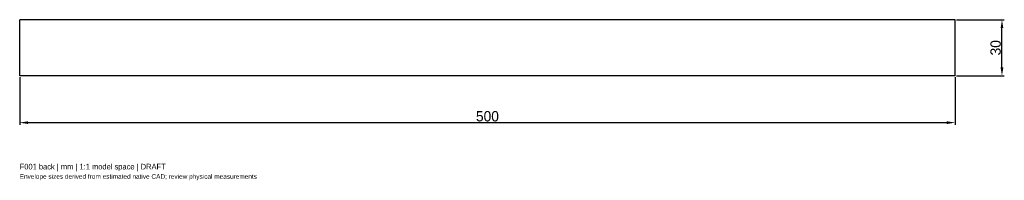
# Model space of a CAD drawing. Header units: millimetres. Extents: x -250 to 276, y -71 to 15.
import ezdxf

# ---------------------------------------------------------------- set-up
doc = ezdxf.new("R2010")
doc.units = ezdxf.units.MM
doc.linetypes.add('HIDDEN', pattern=[9.525, 6.35, -3.175])
for name, color, linetype in [('ANNOTATIONS', 7, 'Continuous'), ('DIMENSIONS', 7, 'Continuous'), ('HIDDEN', 8, 'HIDDEN'), ('VISIBLE', 7, 'Continuous')]:
    doc.layers.add(name, color=color, linetype=linetype)
doc.dimstyles.get("Standard").update_dxf_attribs({"dimtxt": 2.5, "dimasz": 2.5, "dimexe": 1.25, "dimexo": 0.625, "dimtad": 1, "dimcen": 2.5, "dimazin": 3, "dimtfac": 1, "dimtmove": 0, "dimatfit": 3})

msp = doc.modelspace()

# ---------------------------------------------------------------- linework, layer by layer
at = {"layer": 'HIDDEN'}
for p, q in [((-250, -15), (-250, 15)), ((250, 15), (-250, 15)), ((250, -15), (250, 15)), ((250, -15), (-250, -15))]:
    msp.add_line(p, q, dxfattribs=at)
at = {"layer": 'VISIBLE'}
for p, q in [((-250, -15), (-250, 15)), ((250, 15), (-250, 15)), ((250, -15), (250, 15)), ((250, -15), (-250, -15))]:
    msp.add_line(p, q, dxfattribs=at)

# ---------------------------------------------------------------- texts
at = {"layer": 'ANNOTATIONS'}
for s, height, p in [('F001 back | mm | 1:1 model space | DRAFT', 3, (-250, -65)), ('Envelope sizes derived from estimated native CAD; review physical measurements', 2.5, (-250, -70))]:
    msp.add_text(s, height=height, dxfattribs=at).set_placement(p)

# ---------------------------------------------------------------- dimensions: what is measured, and where the dimension line sits
at = {"layer": 'DIMENSIONS'}
msp.add_linear_dim(base=(275, -15), p1=(250, -15), p2=(250, 15), angle=90, dimstyle='Standard', override={"dimtxt": 5.5, "dimasz": 4.5, "dimtad": 1, "dimdec": 2}, dxfattribs=at).render()
msp.add_linear_dim(base=(-250, -40), p1=(-250, -15), p2=(250, -15), dimstyle='Standard', override={"dimtxt": 5.5, "dimasz": 4.5, "dimtad": 1, "dimdec": 2}, dxfattribs=at).render()

doc.saveas('drawing.dxf')
